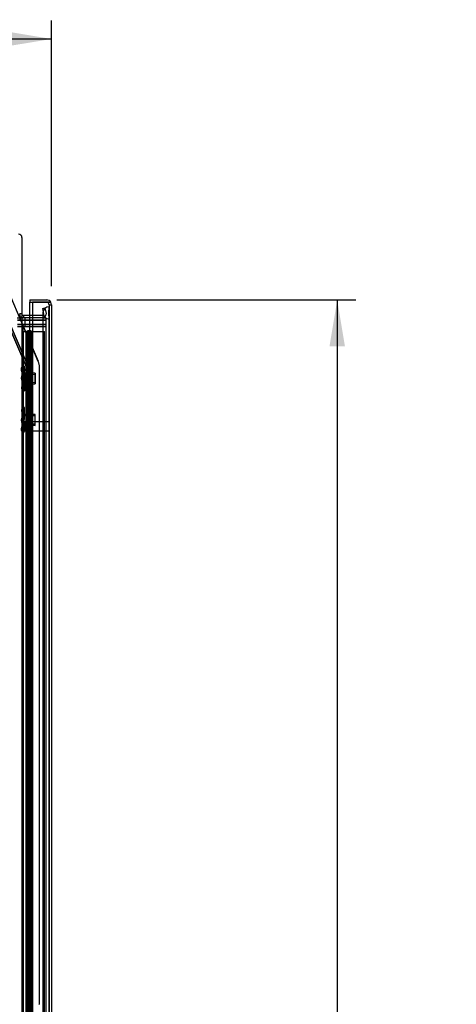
# Model space of a CAD drawing. Header units: inches. Extents: x 1 to 359, y -2 to 239.
# Tile 29 of 67: x 36 to 53, y 126 to 166. Entities that reach past the tile are written whole.
import ezdxf
from ezdxf.enums import TextEntityAlignment as Align
from ezdxf.lldxf.tags import DXFTag

# ---------------------------------------------------------------- set-up
doc = ezdxf.new("R2010")
doc.units = ezdxf.units.IN
doc.header["$MEASUREMENT"] = 0
for name, color, linetype in [('COM54746-60', 7, 'Continuous'), ('COM70098', 7, 'Continuous'), ('COM70220', 7, 'Continuous'), ('COM70739-9', 7, 'Continuous'), ('COM70839-3', 7, 'Continuous'), ('COM71195-7', 7, 'Continuous'), ('COM71298-7', 7, 'Continuous'), ('COM71300-7', 7, 'Continuous'), ('Default', 7, 'Continuous'), ('GSK87756', 7, 'Continuous'), ('NTS18147', 7, 'Continuous'), ('STD26122', 7, 'Continuous'), ('WAM30038', 7, 'Continuous')]:
    doc.layers.add(name, color=color, linetype=linetype)
doc.styles.add('SEACAD_Times_New_Roman', font='times.ttf')
tags = doc.linetypes.add('HIDDEN2', pattern=[0.1875, 0.125, -0.0625]).pattern_tags.tags
tags[6:7] = [DXFTag(74, 4), DXFTag(75, 0), DXFTag(340, '0'), DXFTag(46, 0.0), DXFTag(50, 0.0), DXFTag(44, 0.0), DXFTag(45, 0.0)]
tags[4:5] = [DXFTag(74, 4), DXFTag(75, 0), DXFTag(340, '0'), DXFTag(46, 0.0), DXFTag(50, 0.0), DXFTag(44, 0.0), DXFTag(45, 0.0)]
doc.dimstyles.new('HAMMOND_(STH_-_300x200)', dxfattribs={"dimtxt": 1.5, "dimasz": 1.875, "dimexe": 0.75, "dimexo": 0.75, "dimgap": 0.375, "dimtad": 0, "dimtih": 1, "dimtoh": 1, "dimzin": 0, "dimdsep": 46, "dimtxsty": 'SEACAD_Times_New_Roman', "dimblk1": '_SE_FILLED', "dimblk2": '_SE_FILLED', "dimsah": 1, "dimcen": 0.75, "dimadec": 0, "dimazin": 0, "dimtfac": 0.8, "dimtofl": 0, "dimtmove": 0, "dimatfit": 3, "dimfxl": 1, "dimtolj": 1, "dimtzin": 0, "dimarcsym": 0})

# ---------------------------------------------------------------- blocks, each defined once
blk = doc.blocks.new('SE1')
at = {"layer": 'COM54746-60', "color": 7, "linetype": 'Continuous'}
for p, q in [((35.808, 153.486), (35.976, 153.486)), ((35.976, 153.486), (35.98, 153.486)), ((35.976, 152.486), (35.976, 153.486)), ((35.98, 153.486), (35.98, 152.486)), ((35.989, 153.486), (36.223, 153.486)), ((35.989, 153.486), (35.989, 152.486)), ((36.044, 153.495), (36.044, 153.521)), ((36.044, 153.521), (36.094, 153.521)), ((36.094, 153.495), (36.044, 153.495)), ((36.056, 153.495), (36.056, 153.486)), ((36.094, 153.521), (36.119, 153.521)), ((36.094, 153.495), (36.119, 153.495)), ((36.119, 153.521), (36.169, 153.521)), ((36.169, 153.495), (36.119, 153.495)), ((36.156, 153.486), (36.156, 153.495)), ((36.169, 153.521), (36.169, 153.495)), ((36.223, 153.486), (36.225, 153.486)), ((36.223, 152.486), (36.223, 153.486)), ((35.976, 152.486), (36.02, 152.486)), ((36.02, 152.486), (36.223, 152.486)), ((36.02, 152.486), (36.223, 152.486)), ((36.02, 151.486), (36.02, 152.486)), ((36.223, 151.486), (36.223, 152.486)), ((35.976, 150.486), (35.976, 151.486)), ((35.976, 151.486), (36.02, 151.486)), ((35.98, 151.486), (35.98, 150.486)), ((35.989, 151.487), (36.223, 151.487)), ((35.989, 151.486), (35.989, 150.486)), ((36.02, 151.486), (36.223, 151.486)), ((36.223, 150.486), (36.223, 151.487)), ((35.976, 150.486), (36.02, 150.486)), ((36.02, 150.486), (36.223, 150.486)), ((36.02, 150.486), (36.223, 150.486)), ((36.02, 149.486), (36.02, 150.486)), ((36.223, 149.486), (36.223, 150.486)), ((35.976, 148.486), (35.976, 149.486)), ((35.976, 149.486), (36.02, 149.486)), ((35.98, 149.486), (35.98, 148.486)), ((35.989, 149.487), (36.223, 149.487)), ((35.989, 149.486), (35.989, 148.486)), ((36.02, 149.486), (36.223, 149.486)), ((36.223, 148.486), (36.223, 149.487)), ((35.976, 148.486), (36.02, 148.486)), ((36.02, 148.486), (36.223, 148.486)), ((36.02, 148.486), (36.223, 148.486)), ((36.02, 147.486), (36.02, 148.486)), ((36.223, 147.486), (36.223, 148.486)), ((35.976, 146.486), (35.976, 147.486)), ((35.976, 147.486), (36.02, 147.486)), ((35.98, 147.486), (35.98, 146.486)), ((35.989, 147.487), (36.223, 147.487)), ((35.989, 147.486), (35.989, 146.486)), ((36.02, 147.486), (36.223, 147.486)), ((36.223, 146.486), (36.223, 147.487)), ((35.976, 146.486), (36.02, 146.486)), ((36.02, 146.486), (36.223, 146.486)), ((36.02, 146.486), (36.223, 146.486)), ((36.02, 145.486), (36.02, 146.486)), ((36.223, 145.486), (36.223, 146.486)), ((35.976, 144.486), (35.976, 145.486)), ((35.976, 145.486), (36.02, 145.486)), ((35.98, 145.486), (35.98, 144.486)), ((35.989, 145.487), (36.223, 145.487)), ((35.989, 145.486), (35.989, 144.486)), ((36.02, 145.486), (36.223, 145.486)), ((36.223, 144.486), (36.223, 145.487)), ((35.976, 144.486), (36.02, 144.486)), ((36.02, 144.486), (36.223, 144.486)), ((36.02, 144.486), (36.223, 144.486)), ((36.02, 143.486), (36.02, 144.486)), ((36.223, 143.486), (36.223, 144.486)), ((35.976, 142.486), (35.976, 143.486)), ((35.976, 143.486), (36.02, 143.486)), ((35.98, 143.486), (35.98, 142.486)), ((35.989, 143.487), (36.223, 143.487)), ((35.989, 143.486), (35.989, 142.486)), ((36.02, 143.486), (36.223, 143.486)), ((36.223, 142.486), (36.223, 143.487)), ((35.976, 142.486), (36.02, 142.486)), ((36.02, 142.486), (36.223, 142.486)), ((36.02, 142.486), (36.223, 142.486)), ((36.02, 141.486), (36.02, 142.486)), ((36.223, 141.486), (36.223, 142.486)), ((35.976, 140.486), (35.976, 141.486)), ((35.976, 141.486), (36.02, 141.486)), ((35.98, 141.486), (35.98, 140.486)), ((35.989, 141.487), (36.223, 141.487)), ((35.989, 141.486), (35.989, 140.486)), ((36.02, 141.486), (36.223, 141.486)), ((36.223, 140.486), (36.223, 141.487)), ((35.976, 140.486), (36.02, 140.486)), ((36.02, 140.486), (36.223, 140.486)), ((36.02, 140.486), (36.223, 140.486)), ((36.02, 139.486), (36.02, 140.486)), ((36.223, 139.486), (36.223, 140.486)), ((35.976, 138.486), (35.976, 139.486)), ((35.976, 139.486), (36.02, 139.486)), ((35.98, 139.486), (35.98, 138.486)), ((35.989, 139.487), (36.223, 139.487)), ((35.989, 139.486), (35.989, 138.486)), ((36.02, 139.486), (36.223, 139.486)), ((36.223, 138.486), (36.223, 139.487)), ((35.976, 138.486), (36.02, 138.486)), ((36.02, 138.486), (36.223, 138.486)), ((36.02, 138.486), (36.223, 138.486)), ((36.02, 137.486), (36.02, 138.486)), ((36.223, 137.486), (36.223, 138.486)), ((35.976, 136.486), (35.976, 137.486)), ((35.976, 137.486), (36.02, 137.486)), ((35.98, 137.486), (35.98, 136.486)), ((35.989, 137.487), (36.223, 137.487)), ((35.989, 137.486), (35.989, 136.486)), ((36.02, 137.486), (36.223, 137.486)), ((36.223, 136.486), (36.223, 137.487)), ((35.976, 136.486), (36.02, 136.486)), ((36.02, 136.486), (36.223, 136.486)), ((36.02, 136.486), (36.223, 136.486)), ((36.02, 135.486), (36.02, 136.486)), ((36.223, 135.486), (36.223, 136.486)), ((35.976, 134.486), (35.976, 135.486)), ((35.976, 135.486), (36.02, 135.486)), ((35.98, 135.486), (35.98, 134.486)), ((35.989, 135.487), (36.223, 135.487)), ((35.989, 135.486), (35.989, 134.486)), ((36.02, 135.486), (36.223, 135.486)), ((36.223, 134.486), (36.223, 135.487)), ((35.976, 134.486), (36.02, 134.486)), ((36.02, 134.486), (36.223, 134.486)), ((36.02, 134.486), (36.223, 134.486)), ((36.02, 133.486), (36.02, 134.486)), ((36.223, 133.486), (36.223, 134.486)), ((35.976, 132.486), (35.976, 133.486)), ((35.976, 133.486), (36.02, 133.486)), ((35.98, 133.486), (35.98, 132.486)), ((35.989, 133.487), (36.223, 133.487)), ((35.989, 133.486), (35.989, 132.486)), ((36.02, 133.486), (36.223, 133.486)), ((36.223, 132.486), (36.223, 133.487)), ((35.976, 132.486), (36.02, 132.486)), ((36.02, 132.486), (36.223, 132.486)), ((36.02, 132.486), (36.223, 132.486)), ((36.02, 131.486), (36.02, 132.486)), ((36.223, 131.486), (36.223, 132.486)), ((35.976, 130.486), (35.976, 131.486)), ((35.976, 131.486), (36.02, 131.486)), ((35.98, 131.486), (35.98, 130.486)), ((35.989, 131.487), (36.223, 131.487)), ((35.989, 131.486), (35.989, 130.486)), ((36.02, 131.486), (36.223, 131.486)), ((36.223, 130.486), (36.223, 131.487)), ((35.976, 130.486), (36.02, 130.486)), ((36.02, 130.486), (36.223, 130.486)), ((36.02, 130.486), (36.223, 130.486)), ((36.02, 129.486), (36.02, 130.486)), ((36.223, 129.486), (36.223, 130.486)), ((35.976, 128.486), (35.976, 129.486)), ((35.976, 129.486), (36.02, 129.486)), ((35.98, 129.486), (35.98, 128.486)), ((35.989, 129.487), (36.223, 129.487)), ((35.989, 129.486), (35.989, 128.486)), ((36.02, 129.486), (36.223, 129.486)), ((36.223, 128.486), (36.223, 129.487)), ((35.976, 128.486), (36.02, 128.486)), ((36.02, 128.486), (36.223, 128.486)), ((36.02, 128.486), (36.223, 128.486)), ((36.02, 127.486), (36.02, 128.486)), ((36.223, 127.486), (36.223, 128.486)), ((35.976, 126.486), (35.976, 127.486)), ((35.976, 127.486), (36.02, 127.486)), ((35.98, 127.486), (35.98, 126.486)), ((35.989, 127.487), (36.223, 127.487)), ((35.989, 127.486), (35.989, 126.486)), ((36.02, 127.486), (36.223, 127.486)), ((36.223, 126.486), (36.223, 127.487)), ((35.976, 126.486), (36.02, 126.486)), ((36.02, 126.486), (36.223, 126.486)), ((36.02, 126.486), (36.223, 126.486)), ((36.02, 125.486), (36.02, 126.486)), ((36.223, 125.486), (36.223, 126.486))]:
    blk.add_line(p, q, dxfattribs=at)
at = {"layer": 'COM54746-60', "color": 7, "linetype": 'HIDDEN2'}
for p, q in [((35.87, 93.486), (35.87, 153.486)), ((35.971, 153.486), (35.971, 152.486)), ((35.989, 153.486), (35.98, 153.486)), ((36.02, 153.486), (36.02, 152.486)), ((36.051, 153.486), (36.051, 152.486)), ((36.056, 153.486), (36.056, 94.486)), ((36.065, 153.486), (36.065, 152.486)), ((36.106, 153.486), (36.106, 152.486)), ((36.111, 152.486), (36.111, 153.486)), ((36.117, 152.486), (36.117, 153.486)), ((36.156, 94.486), (36.156, 153.486)), ((36.161, 152.486), (36.161, 153.486)), ((36.225, 153.486), (36.711, 153.486)), ((36.711, 93.486), (36.711, 153.486)), ((35.971, 152.486), (35.971, 151.486)), ((35.971, 152.486), (35.976, 152.486)), ((35.976, 152.486), (35.976, 151.486)), ((35.98, 151.486), (35.98, 152.486)), ((36.117, 152.486), (35.989, 152.486)), ((35.989, 152.486), (35.989, 151.487)), ((36.051, 152.486), (36.051, 151.487)), ((36.065, 151.486), (36.065, 152.486)), ((36.106, 151.486), (36.106, 152.486)), ((36.111, 152.486), (36.111, 151.487)), ((36.117, 152.486), (36.117, 151.487)), ((36.117, 152.486), (36.161, 152.486)), ((36.223, 152.486), (36.161, 152.486)), ((36.161, 151.486), (36.161, 152.486)), ((35.971, 151.486), (35.976, 151.486)), ((35.971, 151.486), (35.971, 150.486)), ((35.989, 151.487), (35.989, 151.486)), ((35.989, 151.485), (36.117, 151.485)), ((36.02, 151.486), (36.02, 150.486)), ((36.051, 151.487), (36.051, 150.486)), ((36.065, 151.486), (36.065, 150.486)), ((36.106, 151.486), (36.106, 150.486)), ((36.111, 150.486), (36.111, 151.487)), ((36.117, 150.486), (36.117, 151.487)), ((36.161, 151.485), (36.117, 151.485)), ((36.161, 150.486), (36.161, 151.487)), ((36.161, 151.485), (36.223, 151.485)), ((35.87, 150.638), (35.808, 150.638)), ((35.971, 150.486), (35.971, 149.486)), ((35.971, 150.486), (35.976, 150.486)), ((35.976, 150.486), (35.976, 149.486)), ((35.98, 149.486), (35.98, 150.486)), ((35.989, 150.486), (35.989, 149.487)), ((36.051, 150.486), (36.051, 149.487)), ((36.065, 149.486), (36.065, 150.486)), ((36.106, 149.486), (36.106, 150.486)), ((36.111, 150.486), (36.111, 149.487)), ((36.117, 150.486), (36.117, 149.487)), ((36.161, 149.486), (36.161, 150.486)), ((35.808, 150.334), (35.87, 150.334)), ((35.971, 149.486), (35.976, 149.486)), ((35.971, 149.486), (35.971, 148.486)), ((35.989, 149.487), (35.989, 149.486)), ((35.989, 149.485), (36.117, 149.485)), ((36.02, 149.486), (36.02, 148.486)), ((36.051, 149.487), (36.051, 148.486)), ((36.065, 149.486), (36.065, 148.486)), ((36.106, 149.486), (36.106, 148.486)), ((36.111, 148.486), (36.111, 149.487)), ((36.117, 148.486), (36.117, 149.487)), ((36.161, 149.485), (36.117, 149.485)), ((36.161, 148.486), (36.161, 149.487)), ((36.161, 149.485), (36.223, 149.485)), ((35.971, 148.486), (35.971, 147.486)), ((35.971, 148.486), (35.976, 148.486)), ((35.976, 148.486), (35.976, 147.486)), ((35.98, 147.486), (35.98, 148.486)), ((35.989, 148.486), (35.989, 147.487)), ((36.051, 148.486), (36.051, 147.487)), ((36.065, 147.486), (36.065, 148.486)), ((36.106, 147.486), (36.106, 148.486)), ((36.111, 148.486), (36.111, 147.487)), ((36.117, 148.486), (36.117, 147.487)), ((36.161, 147.486), (36.161, 148.486)), ((35.971, 147.486), (35.976, 147.486)), ((35.971, 147.486), (35.971, 146.486)), ((35.989, 147.487), (35.989, 147.486)), ((35.989, 147.485), (36.117, 147.485)), ((36.02, 147.486), (36.02, 146.486)), ((36.051, 147.487), (36.051, 146.486)), ((36.065, 147.486), (36.065, 146.486)), ((36.106, 147.486), (36.106, 146.486)), ((36.111, 146.486), (36.111, 147.487)), ((36.117, 146.486), (36.117, 147.487)), ((36.161, 147.485), (36.117, 147.485)), ((36.161, 146.486), (36.161, 147.487)), ((36.161, 147.485), (36.223, 147.485)), ((35.971, 146.486), (35.971, 145.486)), ((35.971, 146.486), (35.976, 146.486)), ((35.976, 146.486), (35.976, 145.486)), ((35.98, 145.486), (35.98, 146.486)), ((35.989, 146.486), (35.989, 145.487)), ((36.051, 146.486), (36.051, 145.487)), ((36.065, 145.486), (36.065, 146.486)), ((36.106, 145.486), (36.106, 146.486)), ((36.111, 146.486), (36.111, 145.487)), ((36.117, 146.486), (36.117, 145.487)), ((36.161, 145.486), (36.161, 146.486)), ((35.971, 145.486), (35.976, 145.486)), ((35.971, 145.486), (35.971, 144.486)), ((35.989, 145.487), (35.989, 145.486)), ((35.989, 145.485), (36.117, 145.485)), ((36.02, 145.486), (36.02, 144.486)), ((36.051, 145.487), (36.051, 144.486)), ((36.065, 145.486), (36.065, 144.486)), ((36.106, 145.486), (36.106, 144.486)), ((36.111, 144.486), (36.111, 145.487)), ((36.117, 144.486), (36.117, 145.487)), ((36.161, 145.485), (36.117, 145.485)), ((36.161, 144.486), (36.161, 145.487)), ((36.161, 145.485), (36.223, 145.485)), ((35.87, 144.638), (35.808, 144.638)), ((35.971, 144.486), (35.971, 143.486)), ((35.971, 144.486), (35.976, 144.486)), ((35.976, 144.486), (35.976, 143.486)), ((35.98, 143.486), (35.98, 144.486)), ((35.989, 144.486), (35.989, 143.487)), ((36.051, 144.486), (36.051, 143.487)), ((36.065, 143.486), (36.065, 144.486)), ((36.106, 143.486), (36.106, 144.486)), ((36.111, 144.486), (36.111, 143.487)), ((36.117, 144.486), (36.117, 143.487)), ((36.161, 143.486), (36.161, 144.486)), ((35.808, 144.334), (35.87, 144.334)), ((35.971, 143.486), (35.976, 143.486)), ((35.971, 143.486), (35.971, 142.486)), ((35.989, 143.487), (35.989, 143.486)), ((35.989, 143.485), (36.117, 143.485)), ((36.02, 143.486), (36.02, 142.486)), ((36.051, 143.487), (36.051, 142.486)), ((36.065, 143.486), (36.065, 142.486)), ((36.106, 143.486), (36.106, 142.486)), ((36.111, 142.486), (36.111, 143.487)), ((36.117, 142.486), (36.117, 143.487)), ((36.161, 143.485), (36.117, 143.485)), ((36.161, 142.486), (36.161, 143.487)), ((36.161, 143.485), (36.223, 143.485)), ((35.971, 142.486), (35.971, 141.486)), ((35.971, 142.486), (35.976, 142.486)), ((35.976, 142.486), (35.976, 141.486)), ((35.98, 141.486), (35.98, 142.486)), ((35.989, 142.486), (35.989, 141.487)), ((36.051, 142.486), (36.051, 141.487)), ((36.065, 141.486), (36.065, 142.486)), ((36.106, 141.486), (36.106, 142.486)), ((36.111, 142.486), (36.111, 141.487)), ((36.117, 142.486), (36.117, 141.487)), ((36.161, 141.486), (36.161, 142.486)), ((35.971, 141.486), (35.976, 141.486)), ((35.971, 141.486), (35.971, 140.486)), ((35.989, 141.487), (35.989, 141.486)), ((35.989, 141.485), (36.117, 141.485)), ((36.02, 141.486), (36.02, 140.486)), ((36.051, 141.487), (36.051, 140.486)), ((36.065, 141.486), (36.065, 140.486)), ((36.106, 141.486), (36.106, 140.486)), ((36.111, 140.486), (36.111, 141.487)), ((36.117, 140.486), (36.117, 141.487)), ((36.161, 141.485), (36.117, 141.485)), ((36.161, 140.486), (36.161, 141.487)), ((36.161, 141.485), (36.223, 141.485)), ((35.971, 140.486), (35.971, 139.486)), ((35.971, 140.486), (35.976, 140.486)), ((35.976, 140.486), (35.976, 139.486)), ((35.98, 139.486), (35.98, 140.486)), ((35.989, 140.486), (35.989, 139.487)), ((36.051, 140.486), (36.051, 139.487)), ((36.065, 139.486), (36.065, 140.486)), ((36.106, 139.486), (36.106, 140.486)), ((36.111, 140.486), (36.111, 139.487)), ((36.117, 140.486), (36.117, 139.487)), ((36.161, 139.486), (36.161, 140.486)), ((35.971, 139.486), (35.976, 139.486)), ((35.971, 139.486), (35.971, 138.486)), ((35.989, 139.487), (35.989, 139.486)), ((35.989, 139.485), (36.117, 139.485)), ((36.02, 139.486), (36.02, 138.486)), ((36.051, 139.487), (36.051, 138.486)), ((36.065, 139.486), (36.065, 138.486)), ((36.106, 139.486), (36.106, 138.486)), ((36.111, 138.486), (36.111, 139.487)), ((36.117, 138.486), (36.117, 139.487)), ((36.161, 139.485), (36.117, 139.485)), ((36.161, 138.486), (36.161, 139.487)), ((36.161, 139.485), (36.223, 139.485)), ((35.87, 138.638), (35.808, 138.638)), ((35.971, 138.486), (35.971, 137.486)), ((35.971, 138.486), (35.976, 138.486)), ((35.976, 138.486), (35.976, 137.486)), ((35.98, 137.486), (35.98, 138.486)), ((35.989, 138.486), (35.989, 137.487)), ((36.051, 138.486), (36.051, 137.487)), ((36.065, 137.486), (36.065, 138.486)), ((36.106, 137.486), (36.106, 138.486)), ((36.111, 138.486), (36.111, 137.487)), ((36.117, 138.486), (36.117, 137.487)), ((36.161, 137.486), (36.161, 138.486)), ((35.808, 138.334), (35.87, 138.334)), ((35.971, 137.486), (35.976, 137.486)), ((35.971, 137.486), (35.971, 136.486)), ((35.989, 137.487), (35.989, 137.486)), ((35.989, 137.485), (36.117, 137.485)), ((36.02, 137.486), (36.02, 136.486)), ((36.051, 137.487), (36.051, 136.486)), ((36.065, 137.486), (36.065, 136.486)), ((36.106, 137.486), (36.106, 136.486)), ((36.111, 136.486), (36.111, 137.487)), ((36.117, 136.486), (36.117, 137.487)), ((36.161, 137.485), (36.117, 137.485)), ((36.161, 136.486), (36.161, 137.487)), ((36.161, 137.485), (36.223, 137.485)), ((35.971, 136.486), (35.971, 135.486)), ((35.971, 136.486), (35.976, 136.486)), ((35.976, 136.486), (35.976, 135.486)), ((35.98, 135.486), (35.98, 136.486)), ((35.989, 136.486), (35.989, 135.487)), ((36.051, 136.486), (36.051, 135.487)), ((36.065, 135.486), (36.065, 136.486)), ((36.106, 135.486), (36.106, 136.486)), ((36.111, 136.486), (36.111, 135.487)), ((36.117, 136.486), (36.117, 135.487)), ((36.161, 135.486), (36.161, 136.486)), ((35.971, 135.486), (35.976, 135.486)), ((35.971, 135.486), (35.971, 134.486)), ((35.989, 135.487), (35.989, 135.486)), ((35.989, 135.485), (36.117, 135.485)), ((36.02, 135.486), (36.02, 134.486)), ((36.051, 135.487), (36.051, 134.486)), ((36.065, 135.486), (36.065, 134.486)), ((36.106, 135.486), (36.106, 134.486)), ((36.111, 134.486), (36.111, 135.487)), ((36.117, 134.486), (36.117, 135.487)), ((36.161, 135.485), (36.117, 135.485)), ((36.161, 134.486), (36.161, 135.487)), ((36.161, 135.485), (36.223, 135.485)), ((35.971, 134.486), (35.971, 133.486)), ((35.971, 134.486), (35.976, 134.486)), ((35.976, 134.486), (35.976, 133.486)), ((35.98, 133.486), (35.98, 134.486)), ((35.989, 134.486), (35.989, 133.487)), ((36.051, 134.486), (36.051, 133.487)), ((36.065, 133.486), (36.065, 134.486)), ((36.106, 133.486), (36.106, 134.486)), ((36.111, 134.486), (36.111, 133.487)), ((36.117, 134.486), (36.117, 133.487)), ((36.161, 133.486), (36.161, 134.486)), ((35.971, 133.486), (35.976, 133.486)), ((35.971, 133.486), (35.971, 132.486)), ((35.989, 133.487), (35.989, 133.486)), ((35.989, 133.485), (36.117, 133.485)), ((36.02, 133.486), (36.02, 132.486)), ((36.051, 133.487), (36.051, 132.486)), ((36.065, 133.486), (36.065, 132.486)), ((36.106, 133.486), (36.106, 132.486)), ((36.111, 132.486), (36.111, 133.487)), ((36.117, 132.486), (36.117, 133.487)), ((36.161, 133.485), (36.117, 133.485)), ((36.161, 132.486), (36.161, 133.487)), ((36.161, 133.485), (36.223, 133.485)), ((35.87, 132.638), (35.808, 132.638)), ((35.808, 132.334), (35.87, 132.334)), ((35.971, 132.486), (35.971, 131.486)), ((35.971, 132.486), (35.976, 132.486)), ((35.976, 132.486), (35.976, 131.486)), ((35.98, 131.486), (35.98, 132.486)), ((35.989, 132.486), (35.989, 131.487)), ((36.051, 132.486), (36.051, 131.487)), ((36.065, 131.486), (36.065, 132.486)), ((36.106, 131.486), (36.106, 132.486)), ((36.111, 132.486), (36.111, 131.487)), ((36.117, 132.486), (36.117, 131.487)), ((36.161, 131.486), (36.161, 132.486)), ((35.971, 131.486), (35.976, 131.486)), ((35.971, 131.486), (35.971, 130.486)), ((35.989, 131.487), (35.989, 131.486)), ((35.989, 131.485), (36.117, 131.485)), ((36.02, 131.486), (36.02, 130.486)), ((36.051, 131.487), (36.051, 130.486)), ((36.065, 131.486), (36.065, 130.486)), ((36.106, 131.486), (36.106, 130.486)), ((36.111, 130.486), (36.111, 131.487)), ((36.117, 130.486), (36.117, 131.487)), ((36.161, 131.485), (36.117, 131.485)), ((36.161, 130.486), (36.161, 131.487)), ((36.161, 131.485), (36.223, 131.485)), ((35.971, 130.486), (35.971, 129.486)), ((35.971, 130.486), (35.976, 130.486)), ((35.976, 130.486), (35.976, 129.486)), ((35.98, 129.486), (35.98, 130.486)), ((35.989, 130.486), (35.989, 129.487)), ((36.051, 130.486), (36.051, 129.487)), ((36.065, 129.486), (36.065, 130.486)), ((36.106, 129.486), (36.106, 130.486)), ((36.111, 130.486), (36.111, 129.487)), ((36.117, 130.486), (36.117, 129.487)), ((36.161, 129.486), (36.161, 130.486)), ((35.971, 129.486), (35.976, 129.486)), ((35.971, 129.486), (35.971, 128.486)), ((35.989, 129.487), (35.989, 129.486)), ((35.989, 129.485), (36.117, 129.485)), ((36.02, 129.486), (36.02, 128.486)), ((36.051, 129.487), (36.051, 128.486)), ((36.065, 129.486), (36.065, 128.486)), ((36.106, 129.486), (36.106, 128.486)), ((36.111, 128.486), (36.111, 129.487)), ((36.117, 128.486), (36.117, 129.487)), ((36.161, 129.485), (36.117, 129.485)), ((36.161, 128.486), (36.161, 129.487)), ((36.161, 129.485), (36.223, 129.485)), ((35.971, 128.486), (35.971, 127.486)), ((35.971, 128.486), (35.976, 128.486)), ((35.976, 128.486), (35.976, 127.486)), ((35.98, 127.486), (35.98, 128.486)), ((35.989, 128.486), (35.989, 127.487)), ((36.051, 128.486), (36.051, 127.487)), ((36.065, 127.486), (36.065, 128.486)), ((36.106, 127.486), (36.106, 128.486)), ((36.111, 128.486), (36.111, 127.487)), ((36.117, 128.486), (36.117, 127.487)), ((36.161, 127.486), (36.161, 128.486)), ((35.971, 127.486), (35.976, 127.486)), ((35.971, 127.486), (35.971, 126.486)), ((35.989, 127.487), (35.989, 127.486)), ((35.989, 127.485), (36.117, 127.485)), ((36.02, 127.486), (36.02, 126.486)), ((36.051, 127.487), (36.051, 126.486)), ((36.065, 127.486), (36.065, 126.486)), ((36.106, 127.486), (36.106, 126.486)), ((36.111, 126.486), (36.111, 127.487)), ((36.117, 126.486), (36.117, 127.487)), ((36.161, 127.485), (36.117, 127.485)), ((36.161, 126.486), (36.161, 127.487)), ((36.161, 127.485), (36.223, 127.485)), ((35.87, 126.638), (35.808, 126.638)), ((35.971, 126.486), (35.971, 125.486)), ((35.971, 126.486), (35.976, 126.486)), ((35.976, 126.486), (35.976, 125.486)), ((35.98, 125.486), (35.98, 126.486)), ((35.989, 126.486), (35.989, 125.487)), ((36.051, 126.486), (36.051, 125.487)), ((36.065, 125.486), (36.065, 126.486)), ((36.106, 125.486), (36.106, 126.486)), ((36.111, 126.486), (36.111, 125.487)), ((36.117, 126.486), (36.117, 125.487)), ((36.161, 125.486), (36.161, 126.486))]:
    blk.add_line(p, q, dxfattribs=at)
at = {"layer": 'COM70098', "color": 7, "linetype": 'HIDDEN2'}
for p, q in [((35.626, 154.032), (35.856, 154.032)), ((35.918, 154.032), (35.918, 153.937)), ((36.635, 154.032), (36.775, 154.032)), ((35.626, 153.937), (36.775, 153.937)), ((35.626, 153.782), (36.775, 153.782)), ((35.626, 153.687), (36.775, 153.687)), ((35.918, 153.782), (35.918, 153.687))]:
    blk.add_line(p, q, dxfattribs=at)
at = {"layer": 'COM70220', "color": 7, "linetype": 'HIDDEN2'}
for p, q in [((36.896, 154.23), (36.898, 154.479)), ((36.898, 154.479), (36.898, 153.98)), ((36.898, 154.479), (36.899, 154.479)), ((36.899, 154.479), (36.899, 153.98)), ((36.65, 154.23), (36.65, 153.98)), ((36.65, 153.98), (36.65, 92.92)), ((36.896, 154.23), (36.896, 153.98)), ((36.898, 153.981), (36.896, 154.23)), ((36.896, 153.98), (36.896, 92.92)), ((36.899, 153.981), (36.898, 153.981)), ((36.898, 153.98), (36.898, 92.92)), ((36.899, 153.98), (36.899, 92.92))]:
    blk.add_line(p, q, dxfattribs=at)
blk.add_arc((36.9, 154.23), 0.25, 90, 270, dxfattribs=at)
at = {"layer": 'COM70739-9', "color": 7, "linetype": 'HIDDEN2'}
blk.add_line((35.838, 153.687), (35.838, 93.067), dxfattribs=at)
at = {"layer": 'COM70839-3', "color": 7, "linetype": 'HIDDEN2'}
for p, q in [((36.466, 152.272), (35.369, 154.857)), ((36.47, 152.265), (35.718, 154.035)), ((35.201, 153.894), (35.978, 152.065)), ((35.204, 153.887), (35.981, 152.057)), ((35.267, 153.922), (36.044, 152.093)), ((35.271, 153.915), (36.047, 152.085)), ((35.98, 152.051), (35.98, 124.148)), ((35.984, 152.043), (35.98, 124.141)), ((36.052, 152.051), (36.052, 124.148)), ((36.056, 152.043), (36.052, 124.141)), ((36.511, 126.409), (36.511, 152.051)), ((36.512, 126.401), (36.515, 152.043)), ((36.052, 151.482), (35.98, 151.482)), ((36.055, 151.474), (35.983, 151.474)), ((35.98, 148.482), (36.052, 148.482)), ((35.983, 148.474), (36.055, 148.474))]:
    blk.add_line(p, q, dxfattribs=at)
at = {"layer": 'COM70839-3', "color": 7, "linetype": 'Continuous'}
blk.add_line((35.718, 154.035), (35.706, 154.065), dxfattribs=at)
at = {"layer": 'COM70839-3', "color": 7, "linetype": 'HIDDEN2'}
for centre, radius, start, end in [((35.944, 152.051), 0.036, 0, 23), ((35.948, 152.043), 0.036, 359.9934, 22.9934), ((35.944, 152.051), 0.108, 0, 23), ((35.948, 152.043), 0.108, 359.9934, 22.9934), ((35.944, 152.051), 0.567, 0, 23), ((35.948, 152.043), 0.567, 359.9934, 22.9934), ((36.386, 126.409), 0.125, 340.1367, 0), ((36.387, 126.401), 0.125, 340.1301, 359.9934)]:
    blk.add_arc(centre, radius, start, end, dxfattribs=at)
at = {"layer": 'COM71195-7', "color": 7, "linetype": 'Continuous'}
for p, q in [((36.12, 154.752), (36.12, 154.657)), ((36.12, 154.752), (36.805, 154.752)), ((36.12, 154.657), (36.805, 154.657)), ((36.12, 154.127), (36.12, 154.657)), ((36.12, 154.657), (36.225, 154.657)), ((36.805, 154.657), (36.225, 154.657)), ((36.225, 154.657), (36.225, 92.315)), ((36.97, 154.657), (36.805, 154.657)), ((36.805, 154.657), (36.97, 154.657)), ((36.995, 154.562), (36.995, 92.41))]:
    blk.add_line(p, q, dxfattribs=at)
at = {"layer": 'COM71195-7', "color": 7, "linetype": 'HIDDEN2'}
for p, q in [((36.9, 154.562), (36.9, 92.41)), ((36.9, 154.562), (36.995, 154.562)), ((36.12, 92.565), (36.12, 154.127))]:
    blk.add_line(p, q, dxfattribs=at)
at = {"layer": 'COM71195-7', "color": 7, "linetype": 'Continuous'}
for start, end in [(30, 90), (0, 30)]:
    blk.add_arc((36.805, 154.562), 0.19, start, end, dxfattribs=at)
at = {"layer": 'COM71195-7', "color": 7, "linetype": 'HIDDEN2'}
blk.add_arc((36.805, 154.562), 0.095, 0, 90, dxfattribs=at)
blk.add_ellipse((36.805, 154.562), major_axis=(-0.095, 0), ratio=0.999171, start_param=3.141593, end_param=4.712389, dxfattribs=at)
at = {"layer": 'COM71195-7', "color": 7, "linetype": 'Continuous'}
blk.add_ellipse((36.805, 154.562), major_axis=(-0.19, 0), ratio=0.999171, start_param=3.141593, end_param=3.665191, dxfattribs=at)
at = {"layer": 'COM71298-7', "color": 7, "linetype": 'Continuous'}
for p, q in [((35.808, 157.264), (35.808, 154.062)), ((35.713, 154.062), (35.808, 154.062)), ((36.225, 154.127), (35.856, 154.127))]:
    blk.add_line(p, q, dxfattribs=at)
at = {"layer": 'COM71298-7', "color": 7, "linetype": 'HIDDEN2'}
for p, q in [((36.642, 154.413), (36.735, 154.429)), ((36.682, 154.184), (36.642, 154.413)), ((36.735, 154.429), (36.776, 154.2)), ((35.808, 154.19), (35.713, 154.19)), ((36.635, 154.032), (35.856, 154.032)), ((35.877, 154.032), (35.877, 154.127)), ((36.635, 154.127), (36.225, 154.127)), ((36.682, 154.166), (36.682, 154.184)), ((36.776, 154.2), (36.778, 154.183))]:
    blk.add_line(p, q, dxfattribs=at)
at = {"layer": 'COM71298-7', "color": 7, "linetype": 'Continuous'}
for centre, radius, start, end in [((35.665, 157.264), 0.143, 0, 90), ((35.856, 154.175), 0.143, 232.2051, 259.2706), ((35.856, 154.175), 0.048, 180, 270)]:
    blk.add_arc(centre, radius, start, end, dxfattribs=at)
at = {"layer": 'COM71298-7', "color": 7, "linetype": 'HIDDEN2'}
for centre, radius, start, end in [((35.856, 154.175), 0.143, 180, 232.2051), ((35.856, 154.175), 0.143, 259.2706, 270), ((36.635, 154.175), 0.143, 270, 2.9658), ((36.635, 154.175), 0.048, 270, 348.6027)]:
    blk.add_arc(centre, radius, start, end, dxfattribs=at)
at = {"layer": 'COM71300-7', "color": 7, "linetype": 'Continuous'}
for p, q in [((35.618, 154.035), (35.808, 154.035)), ((35.808, 154.035), (35.808, 92.72)), ((35.903, 154.035), (35.808, 154.035)), ((36.225, 154.035), (35.903, 154.035))]:
    blk.add_line(p, q, dxfattribs=at)
at = {"layer": 'COM71300-7', "color": 7, "linetype": 'HIDDEN2'}
for q in [(36.225, 154.035), (36.775, 92.72)]:
    blk.add_line((36.775, 154.035), q, dxfattribs=at)
at = {"layer": 'GSK87756', "color": 7, "linetype": 'HIDDEN2'}
for p, q in [((35.626, 153.954), (36.775, 153.954)), ((35.626, 153.766), (36.775, 153.766)), ((35.918, 153.954), (35.918, 153.766))]:
    blk.add_line(p, q, dxfattribs=at)
at = {"layer": 'NTS18147', "color": 7, "linetype": 'HIDDEN2'}
for p, q in [((35.776, 151.983), (35.777, 151.929)), ((35.778, 151.985), (35.778, 151.93)), ((35.901, 152.084), (35.838, 152.084)), ((35.901, 152.08), (35.838, 152.079)), ((35.838, 152.079), (35.901, 152.08)), ((35.839, 152.024), (35.838, 152.079)), ((35.839, 152.024), (35.838, 152.079)), ((35.839, 151.836), (35.839, 152.024)), ((35.839, 152.024), (35.842, 151.836)), ((35.901, 152.08), (35.904, 151.891)), ((35.901, 151.891), (35.901, 152.08)), ((35.901, 151.891), (35.838, 151.89)), ((35.839, 151.836), (35.838, 151.89)), ((35.839, 151.772), (35.902, 151.773)), ((35.843, 151.395), (35.839, 151.772)), ((35.839, 151.772), (35.839, 151.772)), ((35.841, 151.89), (35.904, 151.891)), ((35.842, 151.836), (35.841, 151.89)), ((36.342, 151.745), (35.841, 151.74)), ((35.842, 151.772), (35.846, 151.395)), ((35.842, 151.772), (35.843, 151.772)), ((35.906, 151.773), (35.843, 151.772)), ((35.905, 151.395), (35.902, 151.773)), ((36.341, 151.808), (35.904, 151.804)), ((35.906, 151.773), (35.909, 151.396)), ((35.783, 151.237), (35.783, 151.183)), ((35.784, 151.236), (35.785, 151.181)), ((35.905, 151.395), (35.842, 151.395)), ((35.843, 151.395), (35.842, 151.395)), ((35.846, 151.143), (35.843, 151.332)), ((35.843, 151.332), (35.844, 151.277)), ((35.844, 151.427), (36.344, 151.432)), ((35.844, 151.277), (35.907, 151.278)), ((35.846, 151.395), (35.909, 151.396)), ((35.846, 151.395), (35.846, 151.395)), ((35.846, 151.332), (35.847, 151.143)), ((35.846, 151.332), (35.847, 151.277)), ((35.91, 151.278), (35.847, 151.277)), ((35.907, 151.364), (36.345, 151.368)), ((35.91, 151.089), (35.907, 151.278)), ((35.91, 151.278), (35.91, 151.089)), ((35.846, 151.143), (35.847, 151.088)), ((35.847, 151.143), (35.847, 151.088)), ((35.91, 151.089), (35.847, 151.088)), ((35.847, 151.088), (35.91, 151.089)), ((35.847, 151.084), (35.91, 151.084)), ((35.849, 150.364), (35.85, 150.418)), ((35.85, 150.418), (35.85, 150.423)), ((35.913, 150.421), (35.85, 150.423)), ((35.85, 150.418), (35.913, 150.417)), ((35.909, 150.228), (35.913, 150.417)), ((35.913, 150.417), (35.913, 150.421)), ((35.786, 150.325), (35.785, 150.271)), ((35.835, 149.734), (35.844, 150.112)), ((36.343, 150.068), (35.843, 150.079)), ((35.846, 150.229), (35.844, 150.112)), ((35.844, 150.112), (35.907, 150.11)), ((36.344, 150.099), (35.844, 150.11)), ((35.846, 150.229), (35.849, 150.364)), ((35.909, 150.228), (35.846, 150.229)), ((35.898, 149.733), (35.907, 150.11)), ((35.907, 150.11), (35.909, 150.228)), ((36.345, 150.132), (35.907, 150.142)), ((36.335, 149.692), (36.345, 150.132)), ((35.83, 149.482), (35.833, 149.616)), ((35.835, 149.734), (35.833, 149.616)), ((35.833, 149.616), (35.896, 149.615)), ((36.336, 149.724), (35.835, 149.736)), ((35.898, 149.733), (35.835, 149.734)), ((35.836, 149.767), (36.336, 149.755)), ((35.891, 149.426), (35.896, 149.615)), ((35.896, 149.615), (35.898, 149.733)), ((35.898, 149.702), (36.335, 149.692)), ((35.77, 149.578), (35.769, 149.523)), ((35.829, 149.428), (35.828, 149.423)), ((35.828, 149.423), (35.891, 149.422)), ((35.83, 149.482), (35.829, 149.428)), ((35.891, 149.426), (35.829, 149.428)), ((35.891, 149.426), (35.891, 149.422))]:
    blk.add_line(p, q, dxfattribs=at)
for centre, start, end in [((36.097, 151.586), 144.1357, 216.8676), ((36.097, 151.586), 144.1357, 216.8676), ((36.1, 151.586), 144.1357, 216.8676), ((36.101, 151.586), 144.1357, 216.8676), ((36.096, 149.917), 142.3687, 215.1011)]:
    blk.add_arc(centre, 0.318, start, end, dxfattribs=at)
for centre, major_axis, ratio, start_param, end_param in [((36.094, 151.987), (0.318, 0.004), 0.499986, 2.502372, 3.771791), ((36.095, 151.932), (0.318, 0.004), 0.499986, 2.502372, 3.771791), ((36.096, 151.987), (0.318, 0.002), 0.500006, 2.511394, 3.780813), ((36.097, 151.932), (0.318, 0.002), 0.500006, 2.511394, 3.780813), ((35.843, 151.584), (0.004, -0.5), 0.003907, 3.005103, 3.27806), ((35.906, 151.584), (0.004, -0.5), 0.003907, 3.005103, 3.27806), ((35.843, 151.584), (-0.004, 0.5), 0.003907, 0.910708, 1.183665), ((35.843, 151.584), (-0.004, 0.5), 0.003907, -1.183687, -0.91073), ((35.906, 151.584), (-0.004, 0.5), 0.003907, 0.910708, 1.183665), ((35.906, 151.584), (-0.004, 0.5), 0.003907, -1.183687, -0.91073), ((36.101, 151.24), (0.318, 0.002), 0.500006, 2.511394, 3.780813), ((36.101, 151.185), (0.318, 0.002), 0.500006, 2.511394, 3.780813), ((36.103, 151.24), (0.318, 0.004), 0.499986, 2.502372, 3.771791), ((36.103, 151.185), (0.318, 0.004), 0.499986, 2.502372, 3.771791), ((35.843, 151.584), (0.004, -0.5), 0.003907, -1.183687, -0.91073), ((35.843, 151.584), (0.004, -0.5), 0.003907, 0.910708, 1.183665), ((35.906, 151.584), (0.004, -0.5), 0.003907, -1.183687, -0.91073), ((35.906, 151.584), (0.004, -0.5), 0.003907, 0.910708, 1.183665), ((35.843, 151.584), (-0.004, 0.5), 0.003907, 3.005103, 3.27806), ((35.906, 151.584), (-0.004, 0.5), 0.003907, 3.005103, 3.27806), ((36.105, 150.318), (0.318, -0.007), 0.5, 2.506883, 3.776302), ((36.103, 150.264), (0.318, -0.007), 0.5, 2.506883, 3.776302), ((36.087, 149.516), (0.318, -0.007), 0.5, 2.506883, 3.776302), ((36.088, 149.571), (0.318, -0.007), 0.5, 2.506883, 3.776302)]:
    blk.add_ellipse(centre, major_axis=major_axis, ratio=ratio, start_param=start_param, end_param=end_param, dxfattribs=at)
for centre, major_axis in [((35.843, 151.584), (0.001, -0.156)), ((35.906, 151.584), (0.002, -0.22)), ((36.343, 151.588), (0.002, -0.22)), ((36.343, 151.588), (0.001, -0.156))]:
    blk.add_ellipse(centre, major_axis=major_axis, ratio=0.003907, dxfattribs=at)
at = {"layer": 'STD26122', "color": 7, "linetype": 'HIDDEN2'}
for p, q in [((35.935, 149.842), (35.9, 149.807)), ((35.9, 149.807), (35.9, 149.507)), ((35.935, 149.472), (35.935, 149.842)), ((36.9, 149.842), (35.935, 149.842)), ((35.9, 149.507), (35.935, 149.472)), ((35.935, 149.472), (36.9, 149.472))]:
    blk.add_line(p, q, dxfattribs=at)
at = {"layer": 'WAM30038', "color": 7, "linetype": 'HIDDEN2'}
for p, q in [((36.076, 151.961), (36.052, 151.961)), ((36.077, 151.872), (36.053, 151.871)), ((36.053, 151.86), (36.06, 151.854)), ((36.06, 151.854), (36.053, 151.86)), ((36.082, 151.793), (36.053, 151.793)), ((36.053, 151.791), (36.06, 151.788)), ((36.06, 151.763), (36.053, 151.768)), ((36.084, 151.793), (36.054, 151.793)), ((36.061, 151.788), (36.054, 151.791)), ((36.054, 151.602), (36.061, 151.603)), ((36.055, 151.768), (36.062, 151.763)), ((36.063, 151.603), (36.056, 151.602)), ((36.06, 151.788), (36.126, 151.747)), ((36.126, 151.722), (36.06, 151.763)), ((36.127, 151.747), (36.061, 151.788)), ((36.061, 151.603), (36.127, 151.604)), ((36.097, 151.603), (36.061, 151.603)), ((36.062, 151.763), (36.127, 151.722)), ((36.128, 151.604), (36.063, 151.603)), ((36.099, 151.603), (36.063, 151.603)), ((36.141, 151.76), (36.096, 151.788)), ((36.096, 151.763), (36.141, 151.735)), ((36.097, 151.788), (36.143, 151.76)), ((36.142, 151.604), (36.097, 151.603)), ((36.143, 151.735), (36.098, 151.763)), ((36.099, 151.603), (36.144, 151.604)), ((36.141, 151.815), (36.126, 151.796)), ((36.126, 151.796), (36.142, 151.815)), ((36.126, 151.747), (36.141, 151.76)), ((36.141, 151.735), (36.126, 151.722)), ((36.143, 151.76), (36.127, 151.747)), ((36.127, 151.722), (36.143, 151.735)), ((36.127, 151.604), (36.142, 151.604)), ((36.144, 151.604), (36.128, 151.604)), ((36.062, 151.568), (36.055, 151.569)), ((36.056, 151.403), (36.063, 151.408)), ((36.057, 151.569), (36.064, 151.568)), ((36.063, 151.384), (36.057, 151.38)), ((36.057, 151.378), (36.086, 151.379)), ((36.065, 151.408), (36.058, 151.403)), ((36.058, 151.38), (36.065, 151.384)), ((36.058, 151.378), (36.088, 151.379)), ((36.058, 151.311), (36.065, 151.317)), ((36.065, 151.317), (36.058, 151.311)), ((36.058, 151.3), (36.082, 151.3)), ((36.059, 151.211), (36.083, 151.211)), ((36.127, 151.569), (36.062, 151.568)), ((36.098, 151.568), (36.062, 151.568)), ((36.063, 151.408), (36.128, 151.45)), ((36.128, 151.425), (36.063, 151.384)), ((36.064, 151.568), (36.128, 151.569)), ((36.1, 151.568), (36.064, 151.568)), ((36.129, 151.45), (36.065, 151.408)), ((36.065, 151.384), (36.129, 151.425)), ((36.098, 151.568), (36.143, 151.569)), ((36.144, 151.437), (36.099, 151.409)), ((36.144, 151.569), (36.1, 151.568)), ((36.1, 151.384), (36.144, 151.413)), ((36.101, 151.409), (36.145, 151.437)), ((36.146, 151.413), (36.101, 151.384)), ((36.143, 151.569), (36.127, 151.569)), ((36.128, 151.569), (36.144, 151.569)), ((36.128, 151.45), (36.144, 151.437)), ((36.144, 151.413), (36.128, 151.425)), ((36.145, 151.437), (36.129, 151.45)), ((36.129, 151.425), (36.146, 151.413)), ((36.146, 151.358), (36.129, 151.376)), ((36.129, 151.376), (36.145, 151.358)), ((36.061, 150.293), (36.044, 149.543)), ((36.087, 150.125), (36.057, 150.125)), ((36.083, 150.203), (36.059, 150.204)), ((36.085, 150.293), (36.061, 150.293)), ((36.127, 150.053), (36.063, 150.095)), ((36.064, 150.12), (36.128, 150.078)), ((36.085, 150.293), (36.068, 149.543)), ((36.087, 150.125), (36.087, 150.125)), ((36.099, 150.095), (36.144, 150.065)), ((36.144, 150.09), (36.1, 150.119)), ((36.127, 150.053), (36.125, 149.934)), ((36.144, 150.065), (36.127, 150.053)), ((36.129, 150.127), (36.128, 150.078)), ((36.128, 150.078), (36.144, 150.09)), ((36.145, 150.145), (36.129, 150.127)), ((36.144, 150.065), (36.141, 149.934)), ((36.145, 150.145), (36.144, 150.09)), ((36.046, 149.633), (36.07, 149.632)), ((36.048, 149.711), (36.077, 149.71)), ((36.055, 149.741), (36.121, 149.78)), ((36.121, 149.756), (36.055, 149.716)), ((36.095, 149.9), (36.059, 149.901)), ((36.096, 149.935), (36.06, 149.936)), ((36.091, 149.715), (36.136, 149.743)), ((36.137, 149.767), (36.092, 149.74)), ((36.095, 149.9), (36.14, 149.899)), ((36.141, 149.934), (36.096, 149.935)), ((36.121, 149.756), (36.12, 149.706)), ((36.12, 149.706), (36.135, 149.688)), ((36.124, 149.899), (36.121, 149.78)), ((36.121, 149.78), (36.137, 149.767)), ((36.136, 149.743), (36.121, 149.756)), ((36.136, 149.743), (36.135, 149.688)), ((36.14, 149.899), (36.137, 149.767)), ((36.044, 149.543), (36.068, 149.543))]:
    blk.add_line(p, q, dxfattribs=at)
for centre, radius, start, end in [((36.552, 152.376), 0.693, 226.7546, 228.8885), ((36.765, 152.617), 1.014, 227.2938, 228.7579), ((36.097, 151.585), 0.0182, 87.5716, 178.3822), ((36.096, 151.587), 0.0181, 182.378, 273.6736), ((36.099, 151.587), 0.0181, 182.393, 273.2501), ((36.581, 150.787), 0.716, 132.149, 134.2159), ((36.829, 150.517), 1.082, 132.291, 133.6627), ((36.641, 149.002), 0.85, 130.4408, 132.1842), ((36.644, 148.999), 0.854, 130.4448, 132.1802), ((36.095, 149.917), 0.0182, 85.8958, 176.7292), ((36.094, 149.918), 0.0181, 180.5068, 271.8079)]:
    blk.add_arc(centre, radius, start, end, dxfattribs=at)
for centre in [(36.056, 151.586), (36.08, 151.586)]:
    blk.add_ellipse(centre, major_axis=(-0.003, 0.375), ratio=0.003907, dxfattribs=at)
for centre, major_axis, start_param, end_param in [((36.053, 151.854), (0.0002, -0.0175), 1.935128, 4.348035), ((36.056, 151.586), (-0.002, 0.275), 0.059483, 0.725893), ((36.056, 151.586), (-0.002, 0.275), -0.725915, -0.059505), ((36.053, 151.775), (0.0002, -0.0175), 2.720526, 5.133433), ((36.056, 151.586), (-0.002, 0.275), 0.844881, 1.511291), ((36.055, 151.775), (0.0002, -0.0175), 1.14973, 3.562637), ((36.054, 151.586), (-0.0002, 0.0175), 0.364332, 2.777239), ((36.056, 151.586), (-0.002, 0.275), -1.511313, -0.844904), ((36.057, 151.586), (0.0002, -0.0175), 0.364332, 2.777239), ((36.08, 151.586), (0.003, -0.286), 3.141581, 3.92698), ((36.08, 151.586), (-0.003, 0.286), 5.497776, 6.283174), ((36.08, 151.586), (-0.003, 0.286), 0.785387, 1.570785), ((36.08, 151.586), (-0.003, 0.286), 1.570785, 2.356183), ((36.08, 151.586), (0.003, -0.286), 1.570785, 2.356183), ((36.08, 151.586), (0.003, -0.286), 0.785387, 1.570785), ((36.127, 151.586), (-0.002, 0.211), 0.083023, 0.702353), ((36.127, 151.586), (-0.002, 0.211), -0.702376, -0.083045), ((36.127, 151.586), (-0.002, 0.211), 0.868421, 1.487751), ((36.127, 151.586), (-0.002, 0.211), -1.487774, -0.868443), ((36.143, 151.586), (-0.002, 0.229), 0.076503, 0.708872), ((36.143, 151.586), (-0.002, 0.229), 0.861902, 1.494271), ((36.143, 151.586), (-0.002, 0.229), -0.708895, -0.076526), ((36.143, 151.586), (-0.002, 0.229), -1.494293, -0.861924), ((36.056, 151.586), (0.002, -0.275), -1.511313, -0.844904), ((36.056, 151.396), (-0.0002, 0.0175), 1.14973, 3.562637), ((36.056, 151.586), (0.002, -0.275), 0.844881, 1.511291), ((36.056, 151.586), (0.002, -0.275), -0.725915, -0.059505), ((36.058, 151.396), (-0.0002, 0.0175), 2.720526, 5.133433), ((36.056, 151.586), (0.002, -0.275), 0.059483, 0.725893), ((36.058, 151.317), (-0.0002, 0.0175), 1.935128, 4.348035), ((36.08, 151.586), (0.003, -0.286), 5.497776, 6.283174), ((36.08, 151.586), (-0.003, 0.286), 3.141581, 3.92698), ((36.127, 151.586), (0.002, -0.211), -1.487774, -0.868443), ((36.127, 151.586), (0.002, -0.211), 0.868421, 1.487751), ((36.127, 151.586), (0.002, -0.211), -0.702376, -0.083045), ((36.127, 151.586), (0.002, -0.211), 0.083023, 0.702353), ((36.143, 151.586), (0.002, -0.229), -1.494293, -0.861924), ((36.143, 151.586), (0.002, -0.229), 0.861902, 1.494271), ((36.143, 151.586), (0.002, -0.229), -0.708895, -0.076526), ((36.143, 151.586), (0.002, -0.229), 0.076503, 0.708872)]:
    blk.add_ellipse(centre, major_axis=major_axis, ratio=0.003907, start_param=start_param, end_param=end_param, dxfattribs=at)
for points, knots in [([(36.126, 151.796), (36.105, 151.814), (36.085, 151.832), (36.065, 151.85), (36.063, 151.851), (36.062, 151.852), (36.06, 151.854)], [0, 0, 0, 0, 0.926871, 0.926871, 0.926871, 1, 1, 1, 1]), ([(36.096, 151.788), (36.094, 151.789), (36.092, 151.79), (36.088, 151.792), (36.086, 151.793), (36.082, 151.793), (36.08, 151.793), (36.078, 151.791), (36.077, 151.79), (36.077, 151.788)], [0, 0, 0, 0, 0.25, 0.25, 0.5, 0.5, 0.75, 0.75, 1, 1, 1, 1]), ([(36.077, 151.788), (36.077, 151.786), (36.078, 151.783), (36.08, 151.778), (36.082, 151.776), (36.088, 151.769), (36.092, 151.766), (36.096, 151.763)], [0, 0, 0, 0, 0.25, 0.25, 0.5, 0.5, 1, 1, 1, 1]), ([(36.079, 151.788), (36.078, 151.79), (36.079, 151.791), (36.082, 151.793), (36.083, 151.793), (36.089, 151.793), (36.093, 151.791), (36.097, 151.788)], [0, 0, 0, 0, 0.25, 0.25, 0.5, 0.5, 1, 1, 1, 1]), ([(36.098, 151.763), (36.096, 151.765), (36.094, 151.766), (36.089, 151.77), (36.087, 151.772), (36.084, 151.776), (36.082, 151.778), (36.079, 151.783), (36.079, 151.786), (36.079, 151.788)], [0, 0, 0, 0, 0.25, 0.25, 0.5, 0.5, 0.75, 0.75, 1, 1, 1, 1]), ([(36.096, 151.854), (36.098, 151.852), (36.1, 151.85), (36.103, 151.849), (36.115, 151.837), (36.128, 151.826), (36.141, 151.815)], [0, 0, 0, 0, 0.141448, 0.141448, 0.141448, 1, 1, 1, 1]), ([(36.065, 151.317), (36.066, 151.319), (36.068, 151.32), (36.069, 151.322), (36.089, 151.34), (36.109, 151.358), (36.129, 151.376)], [0, 0, 0, 0, 0.073129, 0.073129, 0.073129, 1, 1, 1, 1]), ([(36.099, 151.409), (36.097, 151.407), (36.095, 151.406), (36.091, 151.402), (36.089, 151.4), (36.085, 151.396), (36.084, 151.393), (36.081, 151.388), (36.08, 151.386), (36.08, 151.384)], [0, 0, 0, 0, 0.25, 0.25, 0.5, 0.5, 0.75, 0.75, 1, 1, 1, 1]), ([(36.08, 151.384), (36.081, 151.382), (36.081, 151.38), (36.084, 151.379), (36.086, 151.378), (36.091, 151.379), (36.095, 151.381), (36.1, 151.384)], [0, 0, 0, 0, 0.25, 0.25, 0.5, 0.5, 1, 1, 1, 1]), ([(36.082, 151.384), (36.082, 151.386), (36.083, 151.388), (36.085, 151.393), (36.087, 151.396), (36.092, 151.402), (36.097, 151.406), (36.101, 151.409)], [0, 0, 0, 0, 0.25, 0.25, 0.5, 0.5, 1, 1, 1, 1]), ([(36.101, 151.384), (36.099, 151.383), (36.097, 151.381), (36.093, 151.38), (36.091, 151.379), (36.087, 151.378), (36.085, 151.379), (36.083, 151.38), (36.082, 151.382), (36.082, 151.384)], [0, 0, 0, 0, 0.25, 0.25, 0.5, 0.5, 0.75, 0.75, 1, 1, 1, 1]), ([(36.145, 151.358), (36.133, 151.347), (36.12, 151.335), (36.107, 151.323), (36.105, 151.321), (36.103, 151.32), (36.101, 151.318)], [0, 0, 0, 0, 0.858552, 0.858552, 0.858552, 1, 1, 1, 1]), ([(36.129, 150.127), (36.109, 150.145), (36.09, 150.164), (36.07, 150.182), (36.068, 150.183), (36.067, 150.185), (36.065, 150.186)], [0, 0, 0, 0, 0.926871, 0.926871, 0.926871, 1, 1, 1, 1]), ([(36.081, 150.12), (36.081, 150.118), (36.082, 150.115), (36.084, 150.11), (36.086, 150.108), (36.091, 150.101), (36.095, 150.097), (36.099, 150.095)], [0, 0, 0, 0, 0.25, 0.25, 0.5, 0.5, 1, 1, 1, 1]), ([(36.083, 150.203), (36.083, 150.203), (36.083, 150.203), (36.086, 150.2), (36.088, 150.199), (36.093, 150.193), (36.097, 150.189), (36.101, 150.186)], [0, 0, 0, 0, 0.25, 0.25, 0.5, 0.5, 1, 1, 1, 1]), ([(36.1, 150.119), (36.098, 150.121), (36.096, 150.122), (36.092, 150.124), (36.09, 150.124), (36.087, 150.125), (36.087, 150.125), (36.086, 150.125)], [0, 0, 0, 0, 0.25, 0.25, 0.5, 0.5, 0.5626015, 0.5626015, 0.5626015, 0.5626015]), ([(36.101, 150.186), (36.103, 150.184), (36.106, 150.182), (36.108, 150.18), (36.12, 150.168), (36.133, 150.156), (36.145, 150.145)], [0, 0, 0, 0, 0.141448, 0.141448, 0.141448, 1, 1, 1, 1]), ([(36.053, 149.65), (36.055, 149.651), (36.057, 149.653), (36.058, 149.654), (36.079, 149.672), (36.099, 149.689), (36.12, 149.706)], [0, 0, 0, 0, 0.073129, 0.073129, 0.073129, 1, 1, 1, 1]), ([(36.092, 149.74), (36.089, 149.739), (36.087, 149.737), (36.083, 149.734), (36.081, 149.732), (36.077, 149.728), (36.075, 149.725), (36.073, 149.72), (36.072, 149.718), (36.072, 149.716)], [0, 0, 0, 0, 0.25, 0.25, 0.5, 0.5, 0.75, 0.75, 1, 1, 1, 1]), ([(36.077, 149.71), (36.078, 149.71), (36.078, 149.71), (36.082, 149.711), (36.087, 149.713), (36.091, 149.715)], [0.4389304, 0.4389304, 0.4389304, 0.4389304, 0.5, 0.5, 1, 1, 1, 1]), ([(36.135, 149.688), (36.122, 149.677), (36.109, 149.666), (36.096, 149.655), (36.094, 149.653), (36.092, 149.651), (36.09, 149.649)], [0, 0, 0, 0, 0.858552, 0.858552, 0.858552, 1, 1, 1, 1])]:
    blk.add_open_spline(points, degree=3, knots=knots, dxfattribs=at)
blk = doc.blocks.new('DMBLK79')
at = {"layer": 'Default', "linetype": 'Continuous', "transparency": 16777216}
for points in [[(13.623, 165.583), (11.748, 165.27), (13.623, 164.958)], [(35.12, 165.583), (35.12, 164.958), (36.995, 165.27)]]:
    blk.add_hatch(color=7, dxfattribs=at).paths.add_polyline_path(points)
at = {"layer": 'Default', "color": 7, "linetype": 'Continuous', "transparency": 16777216}
for p, q in [((11.748, 158.065), (11.748, 166.02)), ((36.995, 155.312), (36.995, 166.02)), ((11.748, 165.27), (21.288, 165.27)), ((27.456, 165.27), (36.995, 165.27))]:
    blk.add_line(p, q, dxfattribs=at)
at = {"layer": 'Default', "color": 7, "linetype": 'Continuous', "transparency": 16777216, "style": 'SEACAD_Times_New_Roman'}
blk.add_text('25.25', height=1.5, dxfattribs=at).set_placement((21.813, 166.02), align=Align.TOP_LEFT)
blk = doc.blocks.new('_SE_FILLED')
at = {"color": 0}
blk.add_line((0, 0), (-1, 0), dxfattribs=at)
blk.add_solid([(0, 0), (-1, -0.1665), (-1, 0.1665), (0, 0)], dxfattribs=at)
blk = doc.blocks.new('DMBLK88')
at = {"layer": 'Default', "linetype": 'Continuous', "transparency": 16777216}
for points in [[(48.821, 152.877), (48.508, 154.752), (48.196, 152.877)], [(48.821, 94.095), (48.196, 94.095), (48.508, 92.22)]]:
    blk.add_hatch(color=7, dxfattribs=at).paths.add_polyline_path(points)
at = {"layer": 'Default', "color": 7, "linetype": 'Continuous', "transparency": 16777216}
for p, q in [((37.213, 154.752), (49.258, 154.752)), ((48.508, 154.752), (48.508, 124.761)), ((48.508, 119.961), (48.508, 92.22)), ((37.555, 92.22), (49.258, 92.22))]:
    blk.add_line(p, q, dxfattribs=at)
at = {"layer": 'Default', "color": 7, "linetype": 'Continuous', "transparency": 16777216, "style": 'SEACAD_Times_New_Roman'}
for s, p in [('62.53', (45.949, 124.236)), ('OPENNING', (42.839, 121.986))]:
    blk.add_text(s, height=1.5, dxfattribs=at).set_placement(p, align=Align.TOP_LEFT)

msp = doc.modelspace()

# ---------------------------------------------------------------- block references
at = {"layer": 'Default'}
msp.add_blockref('SE1', (0, 0), dxfattribs=at)

# ---------------------------------------------------------------- dimensions: what is measured, and where the dimension line sits
at = {"layer": 'Default', "color": 7, "linetype": 'Continuous'}
dim = msp.add_linear_dim(base=(36.995, 165.27), p1=(11.748, 157.315), p2=(36.995, 154.562), text='\\A1;<>', dimstyle='HAMMOND_(STH_-_300x200)', dxfattribs=at)
dim.commit()
dim.dimension.update_dxf_attribs({"geometry": 'DMBLK79', "text_midpoint": (24.372, 165.27), "dimtype": 160})
dim = msp.add_linear_dim(base=(48.508, 92.22), p1=(36.463, 154.752), p2=(36.12, 92.22), angle=90, text='\\A1;<>\\POPENNING', dimstyle='HAMMOND_(STH_-_300x200)', dxfattribs=at)
dim.commit()
dim.dimension.update_dxf_attribs({"geometry": 'DMBLK88', "text_midpoint": (48.508, 123.486), "dimtype": 160})

doc.saveas('drawing.dxf')
